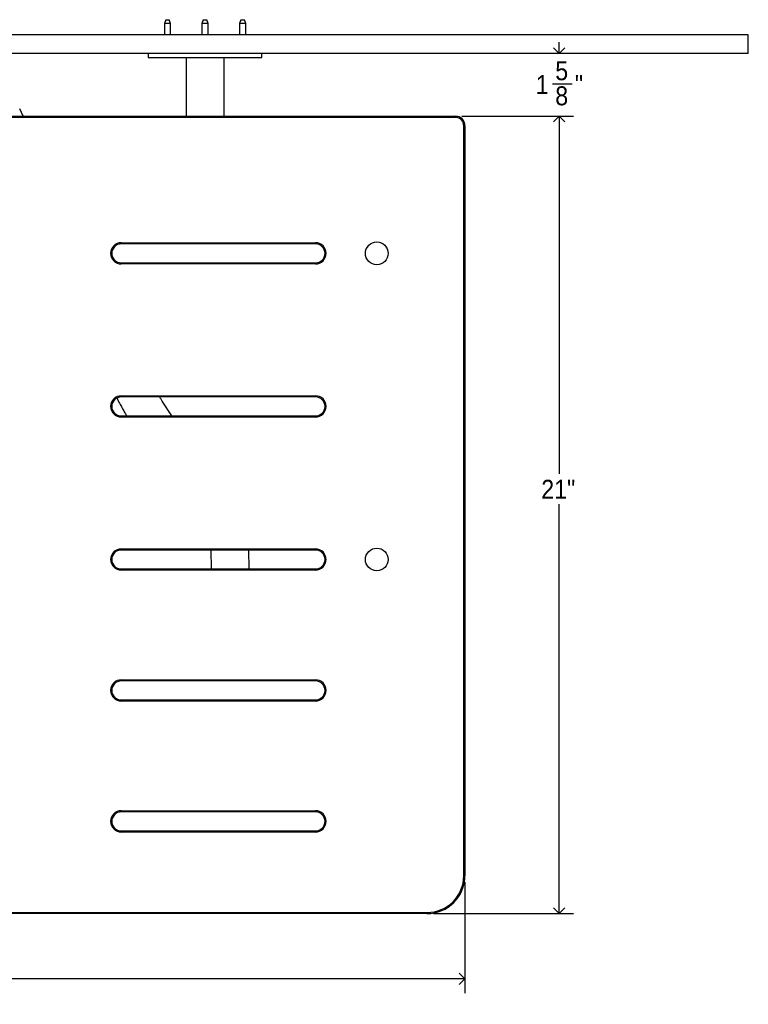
# Model space of a CAD drawing. Header units: inches. Extents: x 0 to 180, y 0 to 140.
# Tile 9 of 31: x 37 to 57, y 73 to 99. Entities that reach past the tile are written whole.
import ezdxf

# ---------------------------------------------------------------- set-up
doc = ezdxf.new("R2010")
doc.units = ezdxf.units.IN
doc.header["$MEASUREMENT"] = 0
doc.linetypes.add('SLD-Solid', pattern=[0])
doc.layers.add('DIMS', color=5, linetype='SLD-Solid')
doc.styles.add('SLDTEXTSTYLE0', font='GOTHIC.TTF', dxfattribs={"width": 0.913})
doc.dimstyles.new('SLDDIMSTYLE0', dxfattribs={"dimtxt": 0.5, "dimasz": 0.3, "dimexe": 0, "dimexo": 0.0625, "dimgap": 0.125, "dimtad": 0, "dimtih": 1, "dimtoh": 1, "dimdec": 6, "dimrnd": 1e-09, "dimzin": 12, "dimdsep": 46, "dimlunit": 5, "dimtxsty": 'SLDTEXTSTYLE0', "dimblk1": 'OPEN90', "dimblk2": 'OPEN90', "dimsah": 1, "dimcen": 0.09, "dimadec": 0, "dimazin": 3, "dimtfac": 1, "dimtofl": 0, "dimtmove": 0, "dimatfit": 3, "dimldrblk": 'OPEN90', "dimfxl": 1, "dimfrac": 2, "dimtolj": 1, "dimtzin": 12, "dimarcsym": 0})
doc.dimstyles.new('SLDDIMSTYLE1', dxfattribs={"dimtxt": 0.5, "dimasz": 0.3, "dimexe": 0, "dimexo": 0.0625, "dimgap": 0.125, "dimtad": 0, "dimtih": 1, "dimtoh": 1, "dimrnd": 1e-09, "dimzin": 12, "dimdsep": 46, "dimlunit": 5, "dimtxsty": 'SLDTEXTSTYLE0', "dimblk1": 'OPEN90', "dimblk2": 'OPEN90', "dimsah": 1, "dimcen": 0.09, "dimadec": 0, "dimazin": 3, "dimtfac": 1, "dimtofl": 0, "dimtmove": 0, "dimatfit": 3, "dimldrblk": 'OPEN90', "dimfxl": 1, "dimfrac": 2, "dimtolj": 1, "dimtzin": 12, "dimarcsym": 0})
doc.dimstyles.new('SLDDIMSTYLE2', dxfattribs={"dimtxt": 0.5, "dimasz": 0.3, "dimexe": 0, "dimexo": 0.0625, "dimgap": 0.125, "dimtad": 0, "dimtih": 1, "dimtoh": 1, "dimdec": 6, "dimrnd": 1e-09, "dimzin": 12, "dimdsep": 46, "dimlunit": 5, "dimtxsty": 'SLDTEXTSTYLE0', "dimblk1": 'OPEN90', "dimblk2": 'OPEN90', "dimsah": 1, "dimcen": 0.09, "dimadec": 0, "dimazin": 3, "dimtfac": 1, "dimtmove": 0, "dimatfit": 0, "dimldrblk": 'OPEN90', "dimfxl": 1, "dimfrac": 2, "dimtolj": 1, "dimtzin": 12, "dimarcsym": 0})

# ---------------------------------------------------------------- blocks, each defined once
blk = doc.blocks.new('_Open90')
at = {"color": 0, "linetype": 'ByBlock', "lineweight": -2}
for p, q in [((0, 0), (-1, 0)), ((-0.5, 0.5), (0, 0)), ((0, 0), (-0.5, -0.5))]:
    blk.add_line(p, q, dxfattribs=at)
blk = doc.blocks.new('_D_12')
at = {"layer": 'DIMS'}
for p, q in [((16.017, 83.016), (16.017, 73.631)), ((49.088, 76.559), (49.088, 73.631)), ((16.017, 74.006), (31.126, 74.006)), ((31.938, 74.057), (32.824, 74.057)), ((49.088, 74.006), (33.103, 74.006))]:
    blk.add_line(p, q, dxfattribs=at)
at = {"layer": 'DIMS', "xscale": 0.3, "yscale": 0.3, "rotation": 180}
blk.add_blockref('_Open90', (16.017, 74.006, -6.399), dxfattribs=at)
at = {"layer": 'DIMS', "xscale": 0.3, "yscale": 0.3}
blk.add_blockref('_Open90', (49.088, 74.006, -6.399), dxfattribs=at)
at = {"layer": 'DIMS', "char_height": 0.5, "attachment_point": 1, "style": 'SLDTEXTSTYLE0'}
for s, insert in [('1', (32.196, 74.652)), ('33', (31.126, 74.286)), ('"', (32.897, 74.286)), ('16', (32.012, 73.991))]:
    blk.add_mtext(s, dxfattribs=dict(at, insert=insert))
blk = doc.blocks.new('_D_13')
at = {"layer": 'DIMS'}
for p, q in [((49.005, 96.749), (51.945, 96.749)), ((51.57, 96.749), (51.57, 87.319)), ((51.57, 75.726), (51.57, 86.525)), ((48.255, 75.726), (51.945, 75.726))]:
    blk.add_line(p, q, dxfattribs=at)
at = {"layer": 'DIMS', "xscale": 0.3, "yscale": 0.3}
for p, rotation in [((51.57, 96.749, -6.399), 90), ((51.57, 75.726, -6.399), 270)]:
    blk.add_blockref('_Open90', p, dxfattribs=dict(at, rotation=rotation))
at = {"layer": 'DIMS', "insert": (51.098, 87.164), "char_height": 0.5, "attachment_point": 1, "style": 'SLDTEXTSTYLE0'}
blk.add_mtext('21"', dxfattribs=at)
blk = doc.blocks.new('_D_14')
at = {"layer": 'DIMS'}
for p, q in [((51.57, 98.399), (51.57, 98.699)), ((51.394, 97.603), (51.91, 97.603)), ((49.005, 96.749), (51.945, 96.749)), ((51.57, 96.749), (51.57, 96.449))]:
    blk.add_line(p, q, dxfattribs=at)
at = {"layer": 'DIMS', "xscale": 0.3, "yscale": 0.3}
for p, rotation in [((51.57, 98.399, -6.399), 270), ((51.57, 96.749, -6.399), 90)]:
    blk.add_blockref('_Open90', p, dxfattribs=dict(at, rotation=rotation))
at = {"layer": 'DIMS', "char_height": 0.5, "attachment_point": 1, "style": 'SLDTEXTSTYLE0'}
for s, insert in [('5', (51.467, 98.198)), ('1', (50.951, 97.833)), ('"', (51.983, 97.833)), ('8', (51.467, 97.537))]:
    blk.add_mtext(s, dxfattribs=dict(at, insert=insert))

msp = doc.modelspace()

# ---------------------------------------------------------------- linework, layer by layer
at = {"color": 7, "linetype": 'SLD-Solid', "lineweight": 25}
for p, q in [((41.2031617, 99.2944697), (41.168729, 99.1944697)), ((41.168729, 99.1944697), (41.168729, 98.8994697)), ((41.333729, 99.1944697), (41.168729, 99.1944697)), ((41.2031617, 99.2944697), (41.2992962, 99.2944697)), ((41.333729, 99.1944697), (41.2992962, 99.2944697)), ((41.333729, 98.8994697), (41.333729, 99.1944697)), ((42.1919309, 99.2944697), (42.1574981, 99.1944697)), ((42.1574981, 99.1944697), (42.1574981, 98.8994697)), ((42.3224981, 99.1944697), (42.1574981, 99.1944697)), ((42.1919309, 99.2944697), (42.2880654, 99.2944697)), ((42.3224981, 99.1944697), (42.2880654, 99.2944697)), ((42.3224981, 98.8994697), (42.3224981, 99.1944697)), ((43.1807001, 99.2944697), (43.1462673, 99.1944697)), ((43.1462673, 99.1944697), (43.1462673, 98.8994697)), ((43.3112673, 99.1944697), (43.1462673, 99.1944697)), ((43.1807001, 99.2944697), (43.2768345, 99.2944697)), ((43.3112673, 99.1944697), (43.2768345, 99.2944697)), ((43.3112673, 98.8994697), (43.3112673, 99.1944697)), ((56.5524981, 98.8994697), (8.5524981, 98.8994697)), ((56.5524981, 98.3994697), (56.5524981, 98.8994697)), ((56.5524981, 98.3994697), (8.5524981, 98.3994697)), ((40.7439352, 98.3994697), (40.7439352, 98.2994697)), ((43.7360611, 98.2994697), (43.7360611, 98.3994697)), ((40.7439352, 98.2994697), (43.7360611, 98.2994697)), ((41.7399981, 98.2994697), (41.7399981, 96.7494697)), ((42.7399981, 96.7494697), (42.7399981, 98.2994697)), ((37.4526734, 96.7494697), (37.3576313, 96.9478948)), ((16.2670976, 96.7494697), (48.8378986, 96.7494697)), ((48.8378986, 96.7194697), (16.2670976, 96.7194697)), ((49.0578981, 76.7258877), (49.0578981, 96.4994702)), ((49.0878981, 96.4994702), (49.0878981, 76.7258877)), ((40.0327981, 93.4133347), (45.1508981, 93.4133347)), ((45.1508981, 93.3833347), (40.0327981, 93.3833347)), ((40.0327981, 92.8833357), (45.1508981, 92.8833357)), ((45.1508981, 92.8533357), (40.0327981, 92.8533357)), ((40.0327981, 89.3779097), (45.1508981, 89.3779097)), ((45.1508981, 89.3479097), (40.0327981, 89.3479097)), ((41.3681913, 88.8479107), (41.1114781, 89.2401205)), ((40.0327981, 88.8479107), (45.1508981, 88.8479107)), ((45.1508981, 88.8179107), (40.0327981, 88.8179107)), ((40.0327981, 85.3424847), (45.1508981, 85.3424847)), ((45.1508981, 85.3124847), (40.0327981, 85.3124847)), ((42.3899985, 85.3124847), (42.3987732, 84.8124857)), ((43.3989272, 84.8124857), (43.3901524, 85.3124847)), ((40.0327981, 84.8124857), (45.1508981, 84.8124857)), ((45.1508981, 84.7824857), (40.0327981, 84.7824857)), ((40.0327981, 81.8897357), (45.1508981, 81.8897357)), ((45.1508981, 81.8597357), (40.0327981, 81.8597357)), ((40.0327981, 81.3597367), (45.1508981, 81.3597367)), ((45.1508981, 81.3297367), (40.0327981, 81.3297367)), ((40.0327981, 78.4369867), (45.1508981, 78.4369867)), ((45.1508981, 78.4069867), (40.0327981, 78.4069867)), ((40.0327981, 77.9069877), (45.1508981, 77.9069877)), ((45.1508981, 77.8769877), (40.0327981, 77.8769877)), ((36.7020961, 75.7558897), (48.0879001, 75.7558897)), ((48.0879001, 75.7258897), (36.7020961, 75.7258897))]:
    msp.add_line(p, q, dxfattribs=at)
for centre in [(46.7650681, 93.1333352), (46.7650681, 85.0624852)]:
    msp.add_circle(centre, 0.3, dxfattribs=at)
for centre, radius, start, end in [((48.8378986, 96.4994702), 0.2499995, 0, 90), ((48.8378986, 96.4994702), 0.2199995, 0, 90), ((40.0327981, 93.1333352), 0.2799995, 90, 270), ((40.0327981, 93.1333352), 0.2499995, 90, 270), ((45.1508981, 93.1333352), 0.2799995, 270, 90), ((45.1508981, 93.1333352), 0.2499995, 270, 90), ((40.0327982, 89.0979102), 0.2799995, 90.00001186, 269.99998814), ((40.0327982, 89.0979102), 0.2499995, 90.00001328, 269.99998672), ((45.1508981, 89.0979102), 0.2799995, 270, 90), ((45.1508981, 89.0979102), 0.2499995, 270, 90), ((40.0327982, 85.0624852), 0.2799995, 90.00001186, 269.99998814), ((40.0327982, 85.0624852), 0.2499995, 90.00001328, 269.99998672), ((45.1508981, 85.0624852), 0.2799995, 270, 90), ((45.1508981, 85.0624852), 0.2499995, 270, 90), ((40.0327981, 81.6097362), 0.2799995, 90, 270), ((40.0327981, 81.6097362), 0.2499995, 90, 270), ((45.1508981, 81.6097362), 0.2799995, 270, 90), ((45.1508981, 81.6097362), 0.2499995, 270, 90), ((40.0327981, 78.1569872), 0.2799995, 90, 270), ((40.0327981, 78.1569872), 0.2499995, 90, 270), ((45.1508981, 78.1569872), 0.2799995, 270, 90), ((45.1508981, 78.1569872), 0.2499995, 270, 90), ((48.0879001, 76.7258877), 0.969998, 270, 0), ((48.0879001, 76.7258877), 0.999998, 270, 0)]:
    msp.add_arc(centre, radius, start, end, dxfattribs=at)
for points, knots in [([(39.917003, 89.3155722), (39.9244972, 89.3012216), (39.9541493, 89.2444418), (40.0044709, 89.151302), (40.0676301, 89.0369985), (40.125681, 88.9351042), (40.1614512, 88.8752351), (40.1777768, 88.8479107)], [0, 0, 0, 0, 0.0803292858, 0.3178336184, 0.556766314, 0.7977073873, 1, 1, 1, 1]), ([(41.1114781, 89.2401205), (41.1044428, 89.2509907), (41.0851843, 89.2807475), (41.0626092, 89.3165921), (41.0459206, 89.3445892), (41.0439413, 89.3479097)], [0, 0, 0, 0, 0.3365605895, 0.9213143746, 1, 1, 1, 1])]:
    msp.add_open_spline(points, degree=3, knots=knots, dxfattribs=at)

# ---------------------------------------------------------------- dimensions: what is measured, and where the dimension line sits
at = {"layer": 'DIMS'}
for base, p2, dimstyle, picture, middle in [((51.5703662, 98.3994697), (56.5524981, 98.3994697), 'SLDDIMSTYLE2', '_D_14', (51.5703662, 97.5521124)), ((51.5703662, 75.7258897), (48.0879001, 75.7258897), 'SLDDIMSTYLE1', '_D_13', (51.5703662, 86.921963))]:
    dim = msp.add_linear_dim(base=base, p1=(48.8378986, 96.7494697), p2=p2, angle=90, dimstyle=dimstyle, dxfattribs=at)
    dim.commit()
    dim.dimension.update_dxf_attribs({"geometry": picture, "text_midpoint": middle, "dimtype": 160})
dim = msp.add_linear_dim(base=(49.0878981, 74.0057689), p1=(16.0170981, 83.1825677), p2=(49.0878981, 76.7258877), dimstyle='SLDDIMSTYLE0', dxfattribs=at)
dim.commit()
dim.dimension.update_dxf_attribs({"geometry": '_D_12', "text_midpoint": (32.1147026, 74.0057689), "dimtype": 160})

doc.saveas('drawing.dxf')
